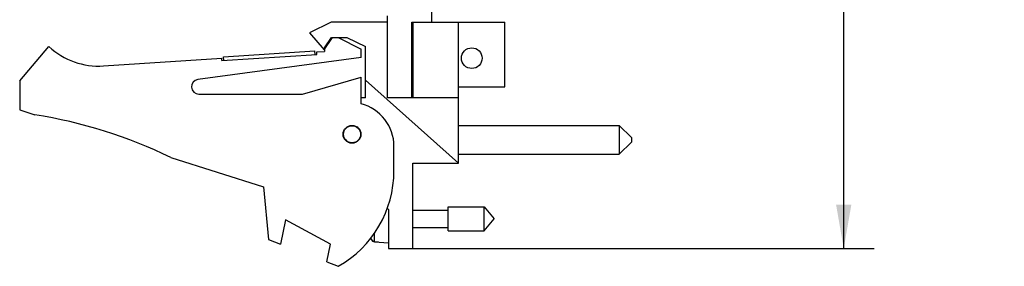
# Model space of a CAD drawing. Header units: inches. Extents: x 0.2 to 16.8, y 0.1 to 10.8.
# Tile 2 of 10: x 6.6 to 10.6, y 2.9 to 4. Entities that reach past the tile are written whole.
import ezdxf

# ---------------------------------------------------------------- set-up
doc = ezdxf.new("R2010")
doc.units = ezdxf.units.IN
doc.header["$LTSCALE"] = 0.935
doc.header["$MEASUREMENT"] = 0
doc.layers.get('0').update_dxf_attribs({"linetype": 'CONTINUOUS'})
doc.layers.add('DIMENSIONS', color=7, linetype='CONTINUOUS')
doc.styles.get("Standard").update_dxf_attribs({"font": 'txt', "width": 0.8})
doc.dimstyles.new('DIMSTYLE_1', dxfattribs={"dimtxt": 0.125, "dimasz": 0.18, "dimexe": 0.18, "dimexo": 0.0625, "dimgap": 0.09, "dimtad": 0, "dimtih": 1, "dimtoh": 1, "dimdec": 3, "dimzin": 4, "dimdsep": 46, "dimtxsty": 'STANDARD', "dimblk": '_FILLED', "dimblk1": '_FILLED', "dimblk2": '_FILLED', "dimcen": 0.09, "dimadec": 0, "dimazin": 0, "dimtp": 0.001, "dimtm": 0.001, "dimtfac": 1, "dimtdec": 3, "dimtofl": 0, "dimtmove": 0, "dimatfit": 3, "dimldrblk": '_FILLED', "dimfxl": 1, "dimtolj": 1, "dimtzin": 4, "dimarcsym": 0})

# ---------------------------------------------------------------- blocks, each defined once
blk = doc.blocks.new('_FILLED')
at = {"color": 0, "linetype": 'BYBLOCK'}
blk.add_solid([(0, 0), (-1, 0.174), (-1, -0.174)], dxfattribs=at)
blk = doc.blocks.new('*D0')
at = {"layer": 'DIMENSIONS', "color": 2, "linetype": 'CONTINUOUS'}
for p, q in [((8.236, 8.0768), (10.07, 8.0768)), ((9.945, 8.0768), (9.945, 5.6661)), ((9.945, 3.0148), (9.945, 5.4161)), ((8.141, 3.0148), (10.07, 3.0148))]:
    blk.add_line(p, q, dxfattribs=at)
at = {"layer": 'DIMENSIONS', "color": 2, "linetype": 'CONTINUOUS', "xscale": 0.18, "yscale": 0.18, "zscale": 0.18}
for p, rotation in [((9.945, 8.0768), 90), ((9.945, 3.0148), 270)]:
    blk.add_blockref('_FILLED', p, dxfattribs=dict(at, rotation=rotation))
at = {"layer": 'DIMENSIONS', "color": 2, "linetype": 'CONTINUOUS', "width": 0.8}
for s, p in [('[', (9.8575, 5.4786)), (']', (10.5575, 5.4786)), ('5.062', (9.2325, 5.4786)), ('128.57', (9.9575, 5.4786))]:
    blk.add_text(s, height=0.125, dxfattribs=at).set_placement(p)

msp = doc.modelspace()

# ---------------------------------------------------------------- linework, layer by layer
at = {"color": 7, "linetype": 'CONTINUOUS'}
for p, q in [((8.2555, 3.9438), (8.2555, 7.0588)), ((8.0735, 3.6338), (8.0735, 3.9698)), ((7.8435, 3.9438), (7.7545, 3.9008)), ((8.0735, 3.9438), (7.8435, 3.9438)), ((8.1735, 3.9438), (8.5545, 3.9438)), ((8.1735, 3.6338), (8.1735, 3.9438)), ((8.1785, 3.9438), (8.1785, 3.6338)), ((8.3645, 3.3648), (8.3645, 3.9438)), ((8.5545, 3.6788), (8.5545, 3.9438)), ((7.7545, 3.9008), (7.8145, 3.8308)), ((7.8145, 3.8308), (7.8477, 3.8808)), ((7.8155, 3.8383), (7.8437, 3.8808)), ((7.8437, 3.8808), (7.9077, 3.8808)), ((7.8715, 3.8808), (7.9655, 3.8338)), ((7.9077, 3.8808), (7.9835, 3.8438)), ((6.5655, 3.7038), (6.6855, 3.8438)), ((7.8155, 3.8383), (7.8155, 3.8238)), ((7.9835, 3.6338), (7.9835, 3.8438)), ((6.9091, 3.7644), (7.3944, 3.7962)), ((7.9655, 3.7988), (7.2965, 3.7085)), ((7.395, 3.7862), (7.3944, 3.7962)), ((7.395, 3.7862), (7.7842, 3.8117)), ((7.4015, 3.8017), (7.7757, 3.8262)), ((7.4025, 3.7867), (7.4015, 3.8017)), ((7.7767, 3.8112), (7.7757, 3.8262)), ((7.7836, 3.8217), (7.8155, 3.8238)), ((7.7842, 3.8117), (7.7836, 3.8217)), ((7.9655, 3.7988), (7.9655, 3.8338)), ((8.1735, 3.821), (8.1785, 3.821)), ((7.7255, 3.6488), (7.9655, 3.7188)), ((7.9655, 3.6088), (7.9655, 3.7188)), ((8.1735, 3.7226), (8.1785, 3.7226)), ((6.5655, 3.7038), (6.5655, 3.5838)), ((8.3645, 3.3648), (7.9835, 3.7054)), ((8.3645, 3.6788), (8.5545, 3.6788)), ((7.3005, 3.6488), (7.7255, 3.6488)), ((7.9835, 3.6338), (7.9655, 3.6338)), ((8.3645, 3.6338), (8.0735, 3.6338)), ((6.5655, 3.5838), (6.6275, 3.5643)), ((8.3645, 3.5201), (9.0245, 3.5201)), ((9.0245, 3.5201), (9.0745, 3.4701)), ((9.0245, 3.5201), (9.0245, 3.4021)), ((8.1005, 3.3338), (8.1005, 3.4345)), ((9.0245, 3.4021), (9.0745, 3.4521)), ((9.0745, 3.4701), (9.0745, 3.4521)), ((8.3645, 3.4021), (9.0245, 3.4021)), ((7.1855, 3.3885), (7.5655, 3.2688)), ((8.1785, 3.3648), (8.3645, 3.3648)), ((8.1785, 3.0148), (8.1785, 3.3648)), ((7.5655, 3.2688), (7.5855, 3.0518)), ((8.0722, 3.1801), (8.0785, 3.1748)), ((8.0785, 3.1748), (8.0785, 3.0148)), ((8.1785, 3.1718), (8.3222, 3.1718)), ((8.3222, 3.186), (8.4703, 3.186)), ((8.3222, 3.0876), (8.3222, 3.186)), ((8.4703, 3.186), (8.5116, 3.1368)), ((8.4703, 3.0876), (8.4703, 3.186)), ((7.6555, 3.1326), (7.6355, 3.0326)), ((7.8395, 3.0326), (7.6555, 3.1326)), ((8.4703, 3.0876), (8.5116, 3.1368)), ((8.0213, 3.0421), (8.0213, 3.0791)), ((8.1785, 3.1018), (8.3222, 3.1018)), ((8.3222, 3.0876), (8.4703, 3.0876)), ((7.5855, 3.0518), (7.6355, 3.0326)), ((7.8249, 2.9597), (7.8395, 3.0326)), ((8.0071, 3.0536), (8.0071, 3.0611)), ((8.0213, 3.0421), (8.0785, 3.0388)), ((8.0372, 3.0422), (8.0372, 3.0412)), ((8.0785, 3.0148), (8.1785, 3.0148)), ((7.8249, 2.9597), (7.8715, 2.9418))]:
    msp.add_line(p, q, dxfattribs=at)
for centre, radius in [((8.4195, 3.7962), 0.0425), ((7.9285, 3.4838), 0.0365), ((7.9285, 3.4838), 0.035)]:
    msp.add_circle(centre, radius, dxfattribs=at)
for centre, radius, start, end in [((6.8895, 4.0638), 0.3, 227.1666, 273.7467), ((7.3005, 3.6788), 0.03, 97.6845, 270), ((7.9205, 3.4345), 0.18, 0, 75.5225), ((6.3042, 1.5643), 2.026, 64.2145, 80.8167), ((7.6505, 3.3338), 0.45, 299.4136, 360), ((8.3088, 3.1368), 0.313, 194.3133, 195.4149), ((8.0223, 3.0578), 0.0157, 195.4149, 266.6961)]:
    msp.add_arc(centre, radius, start, end, dxfattribs=at)
for points in [[(8.0079, 3.0524), (8.0076, 3.0532), (8.0073, 3.054), (8.0071, 3.0548)], [(8.0213, 3.0431), (8.0205, 3.0431), (8.0197, 3.0432), (8.0189, 3.0434)], [(8.0213, 3.0431), (8.024, 3.0429), (8.0266, 3.0428), (8.0292, 3.0426)], [(8.0292, 3.0426), (8.0319, 3.0425), (8.0345, 3.0423), (8.0372, 3.0422)]]:
    msp.add_open_spline(points, degree=3, dxfattribs=at)
msp.add_open_spline([(8.0189, 3.0434), (8.0181, 3.0436), (8.0165, 3.0441), (8.0143, 3.0451), (8.0123, 3.0466), (8.0105, 3.0483), (8.009, 3.0502), (8.0082, 3.0517), (8.0079, 3.0524)], degree=3, knots=[0, 0, 0, 0, 0.166738, 0.333466, 0.500166, 0.666798, 0.833406, 1, 1, 1, 1], dxfattribs=at)

# ---------------------------------------------------------------- dimensions: what is measured, and where the dimension line sits
at = {"layer": 'DIMENSIONS', "color": 2, "linetype": 'CONTINUOUS'}
dim = msp.add_linear_dim(base=(9.945, 8.0768), p1=(8.141, 3.0148), p2=(8.236, 8.0768), angle=90, dimstyle='DIMSTYLE_1', dxfattribs=at)
dim.commit()
dim.dimension.update_dxf_attribs({"geometry": '*D0', "text_midpoint": (9.945, 5.5411), "dimtype": 160})

doc.saveas('drawing.dxf')
